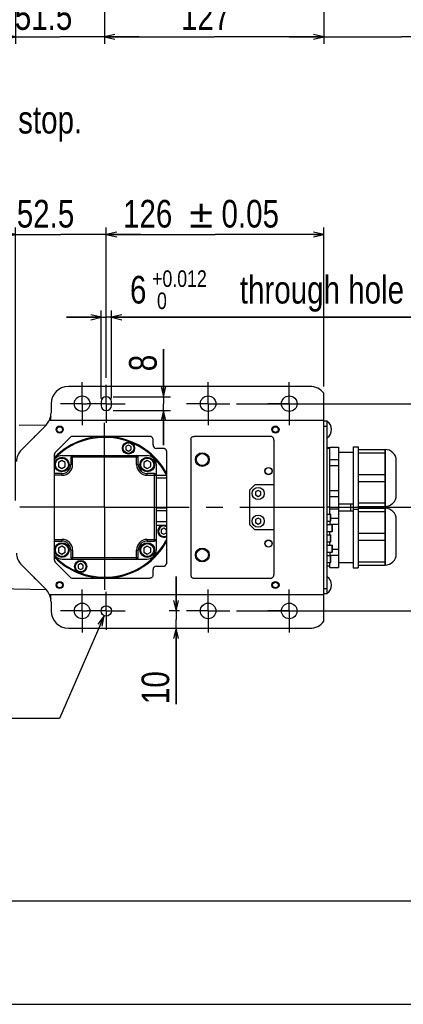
# Model space of a CAD drawing. Extents: x 0 to 2376, y 0 to 1680.
# Tile 14 of 33: x 964 to 1186, y 0 to 570. Entities that reach past the tile are written whole.
import ezdxf

# ---------------------------------------------------------------- set-up
doc = ezdxf.new("R2010")
doc.units = 0
doc.header["$LTSCALE"] = 130.68
doc.linetypes.add('CENTER', pattern=[0.6, 0.375, -0.075, 0.075, -0.075])
doc.layers.get('0').update_dxf_attribs({"linetype": 'CONTINUOUS'})
for name, color, linetype in [('91_NOTE', 7, 'CONTINUOUS'), ('95_ALL_DIM', 7, 'CONTINUOUS'), ('DEFAULT_1', 7, 'CENTER')]:
    doc.layers.add(name, color=color, linetype=linetype)
doc.styles.get("Standard").update_dxf_attribs({"font": 'txt', "width": 0.8})
doc.dimstyles.new('DIMSTYLE_1', dxfattribs={"dimtxt": 16, "dimasz": 6, "dimexe": 0.18, "dimexo": 0.0625, "dimgap": 0.09, "dimtad": 1, "dimdec": 3, "dimtxsty": 'STANDARD', "dimblk": 'OPEN', "dimblk1": 'OPEN', "dimblk2": 'OPEN', "dimcen": 0.09, "dimazin": 3, "dimtp": 0.2, "dimtm": 0.2, "dimtfac": 1, "dimtdec": 3, "dimtofl": 0, "dimtmove": 0, "dimatfit": 3, "dimtolj": 1})
doc.dimstyles.new('DIMSTYLE_3', dxfattribs={"dimtxt": 16, "dimasz": 6, "dimexe": 0.18, "dimexo": 0.0625, "dimgap": 0.09, "dimtad": 1, "dimdec": 3, "dimtxsty": 'STANDARD', "dimblk": 'OPEN', "dimblk1": 'OPEN', "dimblk2": 'OPEN', "dimcen": 0.09, "dimazin": 3, "dimtp": 0.5, "dimtm": 0.5, "dimtfac": 1, "dimtdec": 3, "dimtofl": 0, "dimtmove": 0, "dimatfit": 3, "dimtolj": 1})
doc.dimstyles.new('DIMSTYLE_4', dxfattribs={"dimtxt": 16, "dimasz": 6, "dimexe": 0.18, "dimexo": 0.0625, "dimgap": 0.09, "dimtad": 1, "dimtih": 1, "dimtoh": 1, "dimdec": 3, "dimtxsty": 'STANDARD', "dimblk": 'OPEN', "dimblk1": 'OPEN', "dimblk2": 'OPEN', "dimcen": 0.09, "dimazin": 3, "dimtol": 1, "dimtp": 0.012, "dimtfac": 0.6, "dimtdec": 3, "dimtofl": 0, "dimtmove": 0, "dimatfit": 3, "dimtolj": 1})
doc.dimstyles.new('DIMSTYLE_5', dxfattribs={"dimtxt": 16, "dimasz": 6, "dimexe": 0.18, "dimexo": 0.0625, "dimgap": 0.09, "dimtad": 1, "dimdec": 3, "dimtxsty": 'STANDARD', "dimblk": 'OPEN', "dimblk1": 'OPEN', "dimblk2": 'OPEN', "dimcen": 0.09, "dimazin": 3, "dimtp": 0.3, "dimtm": 0.3, "dimtfac": 1, "dimtdec": 3, "dimtofl": 0, "dimtmove": 0, "dimatfit": 3, "dimtolj": 1})
doc.dimstyles.new('DIMSTYLE_6', dxfattribs={"dimtxt": 16, "dimasz": 6, "dimexe": 0.18, "dimexo": 0.0625, "dimgap": 0.09, "dimtad": 1, "dimdec": 3, "dimtxsty": 'STANDARD', "dimblk": 'OPEN', "dimblk1": 'OPEN', "dimblk2": 'OPEN', "dimcen": 0.09, "dimazin": 3, "dimtol": 1, "dimtp": 0.012, "dimtfac": 0.6, "dimtdec": 3, "dimtofl": 0, "dimtmove": 0, "dimatfit": 3, "dimtolj": 1})
doc.dimstyles.new('DIMSTYLE_8', dxfattribs={"dimtxt": 16, "dimasz": 6, "dimexe": 0.18, "dimexo": 0.0625, "dimgap": 0.09, "dimtad": 1, "dimdec": 3, "dimtxsty": 'STANDARD', "dimblk": 'OPEN', "dimblk1": 'OPEN', "dimblk2": 'OPEN', "dimcen": 0.09, "dimazin": 3, "dimtol": 1, "dimtp": 0.05, "dimtm": 0.05, "dimtfac": 1, "dimtdec": 3, "dimtofl": 0, "dimtmove": 0, "dimatfit": 3, "dimtolj": 1})

# ---------------------------------------------------------------- blocks, each defined once
blk = doc.blocks.new('_OPEN')
at = {"color": 0, "linetype": 'BYBLOCK'}
for p, q in [((0, 0), (-1, 0.233)), ((-1, -0.233), (0, 0)), ((-1, 0), (0, 0))]:
    blk.add_line(p, q, dxfattribs=at)
blk = doc.blocks.new('*D8')
at = {"layer": '95_ALL_DIM', "color": 2, "linetype": 'CONTINUOUS'}
for p, q in [((1054.22, 227.77), (1054.22, 247.77)), ((1054.22, 247.77), (1054.22, 222.77)), ((1056.3, 227.77), (1050.22, 227.77)), ((1054.22, 173.82), (1054.22, 222.77)), ((995.8, 217.77), (1058.22, 217.77)), ((1054.22, 217.77), (1054.22, 173.82))]:
    blk.add_line(p, q, dxfattribs=at)
at = {"layer": '95_ALL_DIM', "color": 2, "linetype": 'CONTINUOUS', "xscale": 6, "yscale": 6, "zscale": 6}
for p, rotation in [((1054.22, 227.77), 270), ((1054.22, 217.77), 90)]:
    blk.add_blockref('_OPEN', p, dxfattribs=dict(at, rotation=rotation))
at = {"layer": '95_ALL_DIM', "color": 2, "linetype": 'CONTINUOUS', "width": 0.8}
blk.add_text('10', height=16, rotation=90, dxfattribs=at).set_placement((1050.22, 173.82))
blk = doc.blocks.new('*D9')
at = {"layer": '95_ALL_DIM', "color": 2, "linetype": 'CONTINUOUS'}
for p, q in [((1012.59, 225.02), (986.59, 165.5)), ((982.59, 165.5), (629.74, 165.5)), ((986.59, 165.5), (982.59, 165.5))]:
    blk.add_line(p, q, dxfattribs=at)
at = {"layer": '95_ALL_DIM', "color": 2, "linetype": 'CONTINUOUS', "xscale": 6, "yscale": 6, "zscale": 6, "rotation": 66.404385}
blk.add_blockref('_OPEN', (1012.59, 225.02), dxfattribs=at)
at = {"layer": '95_ALL_DIM', "color": 2, "linetype": 'CONTINUOUS'}
for s, height, width, p in [('(', 22.4, 0.8, (718.27, 170.3)), (')', 22.4, 0.8, (782.27, 170.3)), ('%%c', 16, 1.333333, (645.74, 173.5)), ('6 H7', 16, 0.8, (667.07, 173.5)), ('+0.012', 9.6, 0.8, (736.19, 183.1)), (' through hole', 16, 0.8, (800.19, 173.5)), (' 0', 9.6, 0.8, (736.19, 170.3))]:
    blk.add_text(s, height=height, dxfattribs=dict(at, width=width)).set_placement(p)
blk = doc.blocks.new('*D10')
at = {"layer": '95_ALL_DIM', "color": 2, "linetype": 'CONTINUOUS'}
for p, q in [((1089.3, 347.77), (1225.8, 347.77)), ((1221.8, 347.77), (1221.8, 287.77)), ((1221.8, 227.77), (1221.8, 287.77)), ((1089.3, 227.77), (1225.8, 227.77))]:
    blk.add_line(p, q, dxfattribs=at)
at = {"layer": '95_ALL_DIM', "color": 2, "linetype": 'CONTINUOUS', "xscale": 6, "yscale": 6, "zscale": 6}
for p, rotation in [((1221.8, 347.77), 90), ((1221.8, 227.77), 270)]:
    blk.add_blockref('_OPEN', p, dxfattribs=dict(at, rotation=rotation))
at = {"layer": '95_ALL_DIM', "color": 2, "linetype": 'CONTINUOUS', "width": 0.8}
blk.add_text('120', height=16, rotation=90, dxfattribs=at).set_placement((1217.8, 268.57))
blk = doc.blocks.new('*D11')
at = {"layer": '95_ALL_DIM', "color": 2, "linetype": 'CONTINUOUS'}
for p, q in [((1046.98, 351.77), (1046.98, 379.37)), ((1046.98, 379.37), (1046.98, 347.77)), ((1017.8, 351.77), (1050.98, 351.77)), ((1046.98, 323.77), (1046.98, 347.77)), ((1017.8, 343.77), (1050.98, 343.77)), ((1046.98, 343.77), (1046.98, 323.77))]:
    blk.add_line(p, q, dxfattribs=at)
at = {"layer": '95_ALL_DIM', "color": 2, "linetype": 'CONTINUOUS', "xscale": 6, "yscale": 6, "zscale": 6}
for p, rotation in [((1046.98, 351.77), 270), ((1046.98, 343.77), 90)]:
    blk.add_blockref('_OPEN', p, dxfattribs=dict(at, rotation=rotation))
at = {"layer": '95_ALL_DIM', "color": 2, "linetype": 'CONTINUOUS', "width": 0.8}
blk.add_text('8', height=16, rotation=90, dxfattribs=at).set_placement((1042.98, 366.57))
blk = doc.blocks.new('*D12')
at = {"layer": '95_ALL_DIM', "color": 2, "linetype": 'CONTINUOUS'}
for p, q in [((1010.8, 350.77), (1010.8, 401.77)), ((1016.8, 350.77), (1016.8, 401.77)), ((1010.8, 397.77), (990.8, 397.77)), ((990.8, 397.77), (1013.8, 397.77)), ((1252.8, 397.77), (1013.8, 397.77)), ((1016.8, 397.77), (1252.8, 397.77))]:
    blk.add_line(p, q, dxfattribs=at)
at = {"layer": '95_ALL_DIM', "color": 2, "linetype": 'CONTINUOUS', "xscale": 6, "yscale": 6, "zscale": 6}
blk.add_blockref('_OPEN', (1010.8, 397.77), dxfattribs=at)
at = {"layer": '95_ALL_DIM', "color": 2, "linetype": 'CONTINUOUS', "xscale": 6, "yscale": 6, "zscale": 6, "rotation": 180}
blk.add_blockref('_OPEN', (1016.8, 397.77), dxfattribs=at)
at = {"layer": '95_ALL_DIM', "color": 2, "linetype": 'CONTINUOUS', "width": 0.8}
for s, height, p in [('6', 16, (1027.52, 405.77)), ('+0.012', 9.6, (1040.32, 415.37)), (' through hole', 16, (1086.4, 405.77)), (' 0', 9.6, (1040.32, 402.57))]:
    blk.add_text(s, height=height, dxfattribs=at).set_placement(p)
blk = doc.blocks.new('*D20')
at = {"layer": '95_ALL_DIM', "color": 2, "linetype": 'CONTINUOUS'}
for p, q in [((1013.8, 362.77), (1013.8, 449.77)), ((1013.8, 445.77), (1076.8, 445.77)), ((1139.8, 445.77), (1076.8, 445.77)), ((1139.8, 357.77), (1139.8, 449.77))]:
    blk.add_line(p, q, dxfattribs=at)
at = {"layer": '95_ALL_DIM', "color": 2, "linetype": 'CONTINUOUS', "xscale": 6, "yscale": 6, "zscale": 6, "rotation": 180}
blk.add_blockref('_OPEN', (1013.8, 445.77), dxfattribs=at)
at = {"layer": '95_ALL_DIM', "color": 2, "linetype": 'CONTINUOUS', "xscale": 6, "yscale": 6, "zscale": 6}
blk.add_blockref('_OPEN', (1139.8, 445.77), dxfattribs=at)
at = {"layer": '95_ALL_DIM', "color": 2, "linetype": 'CONTINUOUS'}
for s, width, p in [('126', 0.8, (1023.49, 449.77)), ('%%p', 1.166667, (1061.89, 449.77)), ('0.05', 0.8, (1080.55, 449.77))]:
    blk.add_text(s, height=16, dxfattribs=dict(at, width=width)).set_placement(p)
blk = doc.blocks.new('*D21')
at = {"layer": '95_ALL_DIM', "color": 2, "linetype": 'CONTINUOUS'}
for p, q in [((961.26, 445.77), (941.26, 445.77)), ((941.26, 445.77), (987.53, 445.77)), ((961.26, 291.77), (961.26, 449.77)), ((1033.8, 445.77), (987.53, 445.77)), ((1013.8, 362.77), (1013.8, 449.77)), ((1013.8, 445.77), (1033.8, 445.77))]:
    blk.add_line(p, q, dxfattribs=at)
at = {"layer": '95_ALL_DIM', "color": 2, "linetype": 'CONTINUOUS', "xscale": 6, "yscale": 6, "zscale": 6}
blk.add_blockref('_OPEN', (961.26, 445.77), dxfattribs=at)
at = {"layer": '95_ALL_DIM', "color": 2, "linetype": 'CONTINUOUS', "xscale": 6, "yscale": 6, "zscale": 6, "rotation": 180}
blk.add_blockref('_OPEN', (1013.8, 445.77), dxfattribs=at)
at = {"layer": '95_ALL_DIM', "color": 2, "linetype": 'CONTINUOUS', "width": 0.8}
blk.add_text('52.5', height=16, dxfattribs=at).set_placement((961.93, 449.77))
blk = doc.blocks.new('*D22')
at = {"layer": '95_ALL_DIM', "color": 2, "linetype": 'CONTINUOUS'}
for p, q in [((1139.8, 622.22), (1139.8, 556.22)), ((1229.8, 623.22), (1229.8, 556.22)), ((1139.8, 560.22), (1119.8, 560.22)), ((1119.8, 560.22), (1184.8, 560.22)), ((1450.6, 560.22), (1184.8, 560.22)), ((1229.8, 560.22), (1450.6, 560.22))]:
    blk.add_line(p, q, dxfattribs=at)
at = {"layer": '95_ALL_DIM', "color": 2, "linetype": 'CONTINUOUS', "xscale": 6, "yscale": 6, "zscale": 6}
blk.add_blockref('_OPEN', (1139.8, 560.22), dxfattribs=at)
at = {"layer": '95_ALL_DIM', "color": 2, "linetype": 'CONTINUOUS', "xscale": 6, "yscale": 6, "zscale": 6, "rotation": 180}
blk.add_blockref('_OPEN', (1229.8, 560.22), dxfattribs=at)
at = {"layer": '95_ALL_DIM', "color": 2, "linetype": 'CONTINUOUS', "width": 0.8}
for s, p in [('90', (1245.8, 564.22)), (' or more', (1271.4, 564.22)), ('Space for Cables', (1245.8, 540.22))]:
    blk.add_text(s, height=16, dxfattribs=at).set_placement(p)
blk = doc.blocks.new('*D23')
at = {"layer": '95_ALL_DIM', "color": 2, "linetype": 'CONTINUOUS'}
for p, q in [((1139.8, 622.22), (1139.8, 556.22)), ((1012.8, 613.59), (1012.8, 556.22)), ((1012.8, 560.22), (1076.3, 560.22)), ((1139.8, 560.22), (1076.3, 560.22))]:
    blk.add_line(p, q, dxfattribs=at)
at = {"layer": '95_ALL_DIM', "color": 2, "linetype": 'CONTINUOUS', "xscale": 6, "yscale": 6, "zscale": 6, "rotation": 180}
blk.add_blockref('_OPEN', (1012.8, 560.22), dxfattribs=at)
at = {"layer": '95_ALL_DIM', "color": 2, "linetype": 'CONTINUOUS', "xscale": 6, "yscale": 6, "zscale": 6}
blk.add_blockref('_OPEN', (1139.8, 560.22), dxfattribs=at)
at = {"layer": '95_ALL_DIM', "color": 2, "linetype": 'CONTINUOUS', "width": 0.8}
blk.add_text('127', height=16, dxfattribs=at).set_placement((1057.1, 564.22))
blk = doc.blocks.new('*D24')
at = {"layer": '95_ALL_DIM', "color": 2, "linetype": 'CONTINUOUS'}
for p, q in [((961.26, 627.22), (961.26, 556.22)), ((1012.8, 613.59), (1012.8, 556.22)), ((961.26, 560.22), (941.26, 560.22)), ((941.26, 560.22), (987.03, 560.22)), ((1032.8, 560.22), (987.03, 560.22)), ((1012.8, 560.22), (1032.8, 560.22))]:
    blk.add_line(p, q, dxfattribs=at)
at = {"layer": '95_ALL_DIM', "color": 2, "linetype": 'CONTINUOUS', "xscale": 6, "yscale": 6, "zscale": 6}
blk.add_blockref('_OPEN', (961.26, 560.22), dxfattribs=at)
at = {"layer": '95_ALL_DIM', "color": 2, "linetype": 'CONTINUOUS', "xscale": 6, "yscale": 6, "zscale": 6, "rotation": 180}
blk.add_blockref('_OPEN', (1012.8, 560.22), dxfattribs=at)
at = {"layer": '95_ALL_DIM', "color": 2, "linetype": 'CONTINUOUS', "width": 0.8}
blk.add_text('51.5', height=16, dxfattribs=at).set_placement((960.77, 564.22))

msp = doc.modelspace()

# ---------------------------------------------------------------- linework, layer by layer
at = {"color": 7, "linetype": 'CONTINUOUS'}
for p, q in [((1131.7956, 357.7705), (991.7956, 357.7705)), ((1139.7956, 221.7705), (1139.7956, 353.7705)), ((981.7956, 347.7705), (981.7956, 342.4127)), ((1010.7956, 348.7705), (1010.7956, 346.7705)), ((1016.7956, 346.7705), (1016.7956, 348.7705)), ((980.8974, 338.2705), (1139.7956, 338.2705)), ((1139.7956, 337.7705), (1141.7956, 337.7705)), ((1141.7956, 237.7705), (1141.7956, 337.7705)), ((963.2342, 335.2667), (979.1041, 335.5914)), ((964.6525, 321.1274), (978.8667, 335.3416)), ((1139.7956, 334.7705), (1141.7956, 334.7705)), ((992.8865, 328.2755), (984.3832, 319.7722)), ((1038.8857, 328.8594), (994.2293, 328.8594)), ((1040.8857, 323.8606), (1040.8858, 326.7185)), ((1062.7055, 326.7185), (1062.7055, 248.8225)), ((1108.8857, 328.8594), (1064.7056, 328.8594)), ((1110.8857, 326.7185), (1110.8857, 248.8225)), ((1026.6561, 323.7963), (1025.1665, 322.9363)), ((1025.1665, 322.9363), (1025.1665, 321.2163)), ((1025.1665, 321.2163), (1026.6561, 320.3563)), ((1028.1457, 322.9363), (1026.6561, 323.7963)), ((1026.6561, 320.3563), (1028.1457, 321.2163)), ((1028.1457, 321.2163), (1028.1457, 322.9363)), ((1046.7956, 321.8606), (1042.8857, 321.8606)), ((1048.7956, 255.6829), (1048.7956, 319.8582)), ((1143.2956, 322.2705), (1141.7956, 322.2705)), ((1143.2956, 321.7705), (1141.7956, 321.7705)), ((1143.2956, 322.6568), (1148.2956, 322.6568)), ((1143.2956, 283.7705), (1143.2956, 322.6568)), ((1148.2956, 322.6568), (1148.2956, 252.8842)), ((1148.2956, 319.7705), (1156.7956, 319.7705)), ((1156.7956, 322.7705), (1159.7956, 322.7705)), ((1156.7956, 322.7705), (1156.7956, 252.7705)), ((1159.7956, 322.7704), (1159.7956, 252.7706)), ((1159.7956, 321.2705), (1175.3025, 321.2705)), ((1175.2666, 321.2705), (1175.2666, 288.2705)), ((1175.3025, 321.2705), (1175.3025, 288.2705)), ((983.7957, 257.1792), (983.7956, 318.3529)), ((988.0469, 314.8093), (986.0637, 313.6643)), ((986.0637, 313.6643), (986.0637, 311.3743)), ((990.0301, 313.6643), (988.0469, 314.8093)), ((988.2956, 317.7705), (1037.2956, 317.7705)), ((990.0301, 311.3743), (990.0301, 313.6643)), ((1032.3444, 316.7705), (993.2469, 316.7705)), ((993.2469, 316.7705), (993.2469, 312.5193)), ((994.2469, 312.5193), (994.2469, 317.7705)), ((1031.3444, 312.5193), (1031.3444, 317.7705)), ((1032.3444, 312.5193), (1032.3444, 316.7705)), ((1037.5444, 314.8093), (1035.5612, 313.6643)), ((1035.5612, 313.6643), (1035.5612, 311.3743)), ((1039.5276, 313.6643), (1037.5444, 314.8093)), ((1039.5276, 311.3743), (1039.5276, 313.6643)), ((1143.2956, 315.4631), (1148.2956, 315.4631)), ((1159.7956, 319.2505), (1175.2666, 319.2505)), ((1181.7956, 294.7637), (1181.7956, 314.7774)), ((986.0637, 311.3743), (988.0469, 310.2293)), ((988.0469, 310.2293), (990.0301, 311.3743)), ((994.2469, 312.5193), (993.2469, 312.5193)), ((1031.3444, 312.5193), (1032.3444, 312.5193)), ((1035.5612, 311.3743), (1037.5444, 310.2293)), ((1037.5444, 310.2293), (1039.5276, 311.3743)), ((1042.7956, 263.2705), (1042.7956, 312.2705)), ((1143.2956, 311.9643), (1148.2956, 311.9643)), ((988.0469, 307.3193), (983.7956, 307.3193)), ((988.0469, 306.3193), (983.7956, 306.3193)), ((988.0469, 306.3193), (988.0469, 307.3193)), ((1041.7956, 307.3193), (1037.5444, 307.3193)), ((1037.5444, 306.3193), (1037.5444, 307.3193)), ((1037.5444, 306.3193), (1042.7956, 306.3193)), ((1041.7956, 268.2218), (1041.7956, 307.3193)), ((1042.7956, 306.3205), (1048.7956, 306.3205)), ((1042.7956, 304.8205), (1048.7956, 304.8205)), ((1159.7956, 306.7906), (1175.2666, 306.7906)), ((1159.7956, 302.7505), (1175.2666, 302.7505)), ((1099.7956, 300.7705), (1096.7956, 297.7705)), ((1096.7956, 297.7705), (1096.7956, 277.7705)), ((1110.8857, 300.7705), (1099.7956, 300.7705)), ((1101.7956, 297.5026), (1100.2956, 296.6365)), ((1100.2956, 296.6365), (1100.2956, 294.9045)), ((1103.2956, 296.6365), (1101.7956, 297.5026)), ((1103.2956, 294.9045), (1103.2956, 296.6365)), ((1143.2956, 297.5768), (1148.2956, 297.5768)), ((1100.2956, 294.9045), (1101.7956, 294.0385)), ((1101.7956, 294.0385), (1103.2956, 294.9045)), ((1143.2956, 294.078), (1148.2956, 294.078)), ((1048.7956, 287.3205), (1042.7956, 287.3205)), ((1048.7956, 285.8205), (1042.7956, 285.8205)), ((1143.2956, 287.7705), (1141.7956, 287.7705)), ((1143.2956, 286.8842), (1148.2956, 286.8842)), ((1148.2956, 289.7705), (1156.7956, 289.7705)), ((1148.2956, 285.7705), (1156.7956, 285.7705)), ((1155.2956, 289.7705), (1155.2956, 285.7705)), ((1156.7956, 286.7705), (1159.7956, 286.7705)), ((1159.7956, 290.2906), (1175.2666, 290.2906)), ((1159.7956, 288.2705), (1175.3025, 288.2705)), ((1159.7956, 287.2705), (1175.3025, 287.2705)), ((1159.7956, 285.2505), (1175.2666, 285.2505)), ((1161.2956, 288.2705), (1161.2956, 287.2705)), ((1175.2666, 287.2705), (1175.2666, 254.2705)), ((1175.3025, 287.2705), (1175.3025, 254.2705)), ((1101.7956, 281.5026), (1100.2956, 280.6365)), ((1100.2956, 280.6365), (1100.2956, 278.9045)), ((1103.2956, 280.6365), (1101.7956, 281.5026)), ((1103.2956, 278.9045), (1103.2956, 280.6365)), ((1141.7956, 283.7705), (1143.6456, 283.7705)), ((1141.7956, 279.7705), (1143.6456, 279.7705)), ((1143.2956, 279.7705), (1143.2956, 277.7705)), ((1143.6456, 283.7705), (1143.7956, 283.6205)), ((1143.6456, 279.7705), (1143.6456, 283.7705)), ((1143.6456, 279.7705), (1143.7956, 279.9205)), ((1143.7956, 279.9206), (1143.7956, 283.6205)), ((1143.7956, 281.4631), (1148.2956, 281.4631)), ((1181.7956, 260.7637), (1181.7956, 280.7774)), ((1048.7956, 279.2705), (1042.7956, 279.2705)), ((1048.7956, 277.2705), (1042.7956, 277.2705)), ((1047.1014, 275.6301), (1045.6119, 274.7701)), ((1045.6119, 274.7701), (1045.6119, 273.0501)), ((1048.591, 274.7701), (1047.1014, 275.6301)), ((1048.591, 273.0501), (1048.591, 274.7701)), ((1099.7956, 274.7705), (1096.7956, 277.7705)), ((1110.8857, 274.7705), (1099.7956, 274.7705)), ((1100.2956, 278.9045), (1101.7956, 278.0385)), ((1101.7956, 278.0385), (1103.2956, 278.9045)), ((1141.7956, 277.7705), (1144.6456, 277.7705)), ((1141.7956, 273.7705), (1144.6456, 273.7705)), ((1143.2956, 277.9643), (1148.2956, 277.9643)), ((1143.2956, 271.7705), (1143.2956, 273.7705)), ((1144.6456, 277.7705), (1144.7956, 277.6205)), ((1144.6456, 273.7705), (1144.6456, 277.7705)), ((1144.6456, 273.7705), (1144.7956, 273.9205)), ((1144.7956, 273.9206), (1144.7956, 277.6205)), ((983.7956, 269.2218), (988.0469, 269.2218)), ((983.7956, 268.2218), (988.0469, 268.2218)), ((988.0469, 269.2218), (988.0469, 268.2218)), ((1037.5444, 269.2218), (1042.7956, 269.2218)), ((1037.5444, 269.2218), (1037.5444, 268.2218)), ((1037.5444, 268.2218), (1041.7956, 268.2218)), ((1045.6119, 273.0501), (1047.1014, 272.1901)), ((1047.1014, 272.1901), (1048.591, 273.0501)), ((1141.7956, 271.7705), (1143.6456, 271.7705)), ((1143.6456, 271.7705), (1143.7956, 271.6205)), ((1143.6456, 267.7705), (1143.6456, 271.7705)), ((1143.7956, 267.9206), (1143.7956, 271.6205)), ((1159.7956, 272.7906), (1175.2666, 272.7906)), ((1159.7956, 268.7505), (1175.2666, 268.7505)), ((988.0469, 265.3118), (986.0637, 264.1668)), ((986.0637, 264.1668), (986.0637, 261.8768)), ((990.0301, 264.1668), (988.0469, 265.3118)), ((990.0301, 261.8768), (990.0301, 264.1668)), ((994.2469, 263.0218), (993.2469, 263.0218)), ((993.2469, 263.0218), (993.2469, 258.7705)), ((994.2469, 263.0218), (994.2469, 257.7705)), ((1031.3444, 263.0218), (1032.3444, 263.0218)), ((1031.3444, 257.7705), (1031.3444, 263.0218)), ((1032.3444, 258.7705), (1032.3444, 263.0218)), ((1037.5444, 265.3118), (1035.5612, 264.1668)), ((1035.5612, 264.1668), (1035.5612, 261.8768)), ((1039.5276, 264.1668), (1037.5444, 265.3118)), ((1039.5276, 261.8768), (1039.5276, 264.1668)), ((1141.7956, 267.7705), (1143.6456, 267.7705)), ((1141.7956, 265.7705), (1144.6456, 265.7705)), ((1143.2956, 265.7705), (1143.2956, 267.7705)), ((1143.6456, 267.7705), (1143.7956, 267.9205)), ((1144.6456, 265.7705), (1144.7956, 265.6205)), ((1144.6456, 261.7705), (1144.6456, 265.7705)), ((1144.7956, 261.9206), (1144.7956, 265.6205)), ((1144.7956, 263.5768), (1148.2956, 263.5768)), ((983.7957, 257.1792), (983.796, 257.1521)), ((986.0637, 261.8768), (988.0469, 260.7318)), ((988.0469, 260.7318), (990.0301, 261.8768)), ((988.2956, 257.7705), (1037.2956, 257.7705)), ((993.2469, 258.7705), (1032.3444, 258.7705)), ((1035.5612, 261.8768), (1037.5444, 260.7318)), ((1037.5444, 260.7318), (1039.5276, 261.8768)), ((1141.7956, 261.7705), (1144.6456, 261.7705)), ((1141.7956, 259.7705), (1143.6456, 259.7705)), ((1143.2956, 261.7705), (1143.2956, 259.7705)), ((1143.2956, 260.078), (1148.2956, 260.078)), ((1143.6456, 259.7705), (1143.7956, 259.6205)), ((1143.6456, 255.7705), (1143.6456, 259.7705)), ((1143.7956, 255.9206), (1143.7956, 259.6205)), ((1144.6456, 261.7705), (1144.7956, 261.9205)), ((978.8667, 240.1995), (964.6525, 254.4136)), ((984.3832, 255.7688), (992.8865, 247.2655)), ((998.9352, 255.1847), (997.4456, 254.3247)), ((997.4456, 254.3247), (997.4456, 252.6047)), ((997.4456, 252.6047), (998.9352, 251.7447)), ((1000.4248, 254.3247), (998.9352, 255.1847)), ((998.9352, 251.7447), (1000.4248, 252.6047)), ((1000.4248, 252.6047), (1000.4248, 254.3247)), ((1040.8858, 248.8225), (1040.8857, 251.6804)), ((1042.8857, 253.6804), (1046.7956, 253.6804)), ((1141.7956, 255.7705), (1143.6456, 255.7705)), ((1143.2956, 253.7705), (1141.7956, 253.7705)), ((1143.2956, 252.8842), (1143.2956, 255.7705)), ((1143.2956, 252.8842), (1148.2956, 252.8842)), ((1143.6456, 255.7705), (1143.7956, 255.9205)), ((1148.2956, 255.7705), (1156.7956, 255.7705)), ((1156.7956, 252.7705), (1159.7956, 252.7705)), ((1159.7956, 256.2906), (1175.2666, 256.2906)), ((1159.7956, 254.2705), (1175.3025, 254.2705)), ((994.2292, 246.6816), (1038.8857, 246.6816)), ((1064.7056, 246.6816), (1108.8857, 246.6816)), ((979.101, 239.9497), (791.8956, 243.7797)), ((1139.7956, 240.7705), (1141.7956, 240.7705)), ((980.8974, 237.2705), (1139.7956, 237.2705)), ((1139.7956, 237.7705), (1141.7956, 237.7705)), ((981.7956, 233.1284), (981.7956, 227.7705)), ((991.7956, 217.7705), (1131.7956, 217.7705)), ((120, 60), (2348, 60)), ((0, 0), (2376, 0))]:
    msp.add_line(p, q, dxfattribs=at)
for centre, radius in [((999.7956, 347.7705), 4.5), ((1072.7956, 347.7705), 4.5), ((1119.7956, 347.7705), 4.5), ((986.7956, 332.7705), 2.0625), ((986.7956, 332.7705), 1.65), ((1111.7956, 332.7705), 2.0625), ((1111.7956, 332.7705), 1.65), ((1026.6561, 322.0763), 3.5), ((1026.6561, 322.0763), 3.1), ((1069.4197, 315.3879), 4), ((988.0469, 312.5193), 4.25), ((988.0469, 312.5193), 3.75), ((1037.5444, 312.5193), 4.25), ((1037.5444, 312.5193), 3.75), ((1069.4197, 315.3879), 3.5), ((1107.7956, 308.7705), 2.1), ((1107.7956, 308.7705), 2), ((1101.7956, 295.7705), 3.5), ((1101.7956, 279.7705), 3.5), ((1107.7956, 266.7705), 2.1), ((1107.7956, 266.7705), 2), ((988.0469, 263.0218), 4.25), ((988.0469, 263.0218), 3.75), ((1037.5444, 263.0218), 4.25), ((1037.5444, 263.0218), 3.75), ((1069.4197, 260.1531), 4), ((1069.4197, 260.1531), 3.5), ((998.9352, 253.4647), 3.5), ((998.9352, 253.4647), 3.1), ((986.7956, 242.7705), 2.0625), ((986.7956, 242.7705), 1.65), ((1111.7956, 242.7705), 2.0625), ((1111.7956, 242.7705), 1.65), ((999.7956, 227.7705), 4.5), ((1013.7956, 227.7705), 3), ((1072.7956, 227.7705), 4.5), ((1119.7956, 227.7705), 4.5)]:
    msp.add_circle(centre, radius, dxfattribs=at)
for centre, radius, start, end in [((991.7956, 347.7705), 10, 90, 180), ((1131.7956, 347.7705), 10, 36.869898, 90), ((1013.7956, 348.7705), 3, 0, 180), ((971.7956, 342.4127), 10, 349.275398, 360), ((1013.7956, 346.7705), 3, 180, 360), ((971.7956, 342.4127), 10, 315, 347.228227), ((1138.6276, 332.7705), 5.668, 303.981647, 56.018353), ((975.7956, 325.2705), 5, 126.992057, 143.007398), ((1012.7956, 287.7705), 40.5, 68.196983, 135.735357), ((1012.7956, 287.7705), 41, 28.553525, 135.017454), ((1012.7956, 287.7705), 40.5, 27.254412, 67.866822), ((971.7236, 314.0563), 10, 135, 179), ((1042.8857, 323.8606), 2, 180, 270), ((1175.3025, 314.7774), 6.4931, 0, 90), ((988.2956, 312.2705), 5.5, 90, 144.937422), ((994.2469, 316.7705), 1, 90, 180), ((1031.3444, 316.7705), 1, 0, 90), ((1037.2956, 312.2705), 5.5, 0, 90), ((988.0469, 312.5193), 5.2, 270, 360), ((988.0469, 312.5193), 6.2, 270, 360), ((1037.5444, 312.5193), 6.2, 180, 270), ((1037.5444, 312.5193), 5.2, 180, 270), ((1041.7956, 306.3193), 1, 0, 90), ((1175.3025, 294.7637), 6.4931, 270, 360), ((1175.3025, 280.7774), 6.4931, 0, 90), ((1047.1014, 273.9101), 3.5, 106.19345, 298.962021), ((1047.1014, 273.9101), 3.1, 56.868231, 303.131769), ((1047.1014, 273.9101), 3.5, 61.037979, 73.80655), ((1012.7956, 287.7705), 41, 224.982546, 331.446475), ((988.0469, 263.0218), 6.2, 0, 90), ((988.0469, 263.0218), 5.2, 0, 90), ((1012.7956, 287.7705), 40.5, 248.196983, 332.745588), ((1037.5444, 263.0218), 6.2, 90, 180), ((1037.5444, 263.0218), 5.2, 90, 180), ((1041.7956, 269.2218), 1, 270, 360), ((1037.2956, 263.2705), 5.5, 270, 360), ((971.7236, 261.4847), 10, 181, 225), ((1012.7956, 287.7705), 40.5, 224.264643, 247.866822), ((988.2956, 263.2705), 5.5, 215.062578, 270), ((994.2469, 258.7705), 1, 180, 270), ((1031.3444, 258.7705), 1, 270, 360), ((1175.3025, 260.7637), 6.4931, 270, 360), ((1042.8857, 251.6804), 2, 90, 180), ((975.7956, 250.2705), 5, 216.992605, 233.007947), ((1138.6276, 242.7705), 5.668, 303.981647, 56.018353), ((971.7956, 233.1284), 10, 12.771773, 45), ((971.7956, 233.1284), 10, 0, 10.724602), ((991.7956, 227.7705), 10, 180, 270), ((1131.7956, 227.7705), 10, 270, 323.130102)]:
    msp.add_arc(centre, radius, start, end, dxfattribs=at)
for points, knots in [([(981.621, 340.5518), (981.5497, 340.1755), (981.4506, 339.4164), (981.4389, 338.6509), (981.4548, 338.2705)], [0, 0, 0, 0, 0.50141675, 1, 1, 1, 1]), ([(994.2293, 328.8594), (994.0635, 328.8536), (993.7315, 328.8002), (993.27, 328.5997), (993.0041, 328.3931), (992.8865, 328.2755)], [0, 0, 0, 0, 0.33280525, 0.66633343, 1, 1, 1, 1]), ([(1040.8592, 327.1779), (1040.8296, 327.3619), (1040.7178, 327.7247), (1040.4056, 328.1999), (1039.9718, 328.5706), (1039.4519, 328.8057), (1039.0739, 328.8594), (1038.8857, 328.8594)], [0, 0, 0, 0, 0.19877507, 0.3988594, 0.59901253, 0.79926129, 1, 1, 1, 1]), ([(1040.8824, 326.9671), (1040.8814, 326.9848), (1040.8763, 327.0554), (1040.8676, 327.1256), (1040.8592, 327.1779)], [0, 0, 0, 0, 0.25044064, 1, 1, 1, 1]), ([(1040.8858, 326.7185), (1040.8858, 326.7422), (1040.8859, 326.7895), (1040.8857, 326.8369), (1040.8857, 326.8605)], [0, 0, 0, 0, 0.50008314, 1, 1, 1, 1]), ([(1062.7056, 326.8605), (1062.7056, 326.8369), (1062.7054, 326.7895), (1062.7055, 326.7422), (1062.7055, 326.7185)], [0, 0, 0, 0, 0.49993699, 1, 1, 1, 1]), ([(1062.7323, 327.1792), (1062.7238, 327.1267), (1062.7106, 327.0207), (1062.7057, 326.914), (1062.7056, 326.8605)], [0, 0, 0, 0, 0.49890855, 1, 1, 1, 1]), ([(1062.7323, 327.1792), (1062.762, 327.3631), (1062.874, 327.7256), (1063.1863, 328.2005), (1063.6199, 328.5708), (1064.1397, 328.8057), (1064.5175, 328.8594), (1064.7056, 328.8594)], [0, 0, 0, 0, 0.19878571, 0.39886632, 0.59901611, 0.79926156, 1, 1, 1, 1]), ([(1110.8585, 327.1826), (1110.8285, 327.3663), (1110.716, 327.7283), (1110.4034, 328.2022), (1109.97, 328.5716), (1109.4509, 328.8059), (1109.0736, 328.8594), (1108.8857, 328.8594)], [0, 0, 0, 0, 0.19888087, 0.39893483, 0.59905893, 0.79927875, 1, 1, 1, 1]), ([(1110.8824, 326.9702), (1110.8813, 326.9882), (1110.876, 327.0593), (1110.867, 327.1301), (1110.8585, 327.1826)], [0, 0, 0, 0, 0.25300867, 1, 1, 1, 1]), ([(1110.8857, 326.7185), (1110.8857, 326.7422), (1110.8857, 326.7895), (1110.8858, 326.8369), (1110.8857, 326.8605)], [0, 0, 0, 0, 0.50004603, 1, 1, 1, 1]), ([(984.3832, 319.7722), (984.2596, 319.6487), (984.044, 319.3676), (983.8645, 318.9334), (983.8137, 318.6452), (983.8035, 318.5298)], [0, 0, 0, 0, 0.37579708, 0.75150119, 1, 1, 1, 1]), ([(1048.7592, 320.2388), (1048.75, 320.286), (1048.7065, 320.4748), (1048.5826, 320.7924), (1048.3383, 321.1575), (1048.0208, 321.461), (1047.6454, 321.6884), (1047.2306, 321.8289), (1046.9402, 321.8606), (1046.7956, 321.8606)], [0, 0, 0, 0, 0.05219578, 0.21027265, 0.36850703, 0.52666069, 0.68482186, 0.84255156, 1, 1, 1, 1]), ([(983.8702, 256.6458), (983.9164, 256.4809), (984.0511, 256.1634), (984.2624, 255.8895), (984.3832, 255.7688)], [0, 0, 0, 0, 0.49998629, 1, 1, 1, 1]), ([(1046.7956, 253.6804), (1046.9404, 253.6804), (1047.2311, 253.7122), (1047.6464, 253.8531), (1048.0221, 254.0809), (1048.3397, 254.3852), (1048.5837, 254.7506), (1048.6898, 255.024), (1048.7273, 255.1642)], [0, 0, 0, 0, 0.1661684, 0.33261408, 0.49956458, 0.66646119, 0.83339528, 1, 1, 1, 1]), ([(1048.7956, 255.6829), (1048.7956, 255.6247), (1048.7906, 255.5082), (1048.7728, 255.3733), (1048.7582, 255.297), (1048.7543, 255.278)], [0, 0, 0, 0, 0.42848048, 0.85706016, 1, 1, 1, 1]), ([(992.8865, 247.2655), (993.0041, 247.1479), (993.27, 246.9413), (993.7316, 246.7409), (994.0635, 246.6874), (994.2292, 246.6816)], [0, 0, 0, 0, 0.3336819, 0.66734751, 1, 1, 1, 1]), ([(1040.859, 248.3618), (1040.8293, 248.178), (1040.7173, 247.8154), (1040.405, 247.3405), (1039.9714, 246.9702), (1039.4516, 246.7353), (1039.0738, 246.6816), (1038.8857, 246.6816)], [0, 0, 0, 0, 0.19878571, 0.39886632, 0.59901611, 0.79926156, 1, 1, 1, 1]), ([(1040.859, 248.3618), (1040.8675, 248.4144), (1040.8807, 248.5203), (1040.8856, 248.6271), (1040.8857, 248.6805)], [0, 0, 0, 0, 0.49890855, 1, 1, 1, 1]), ([(1040.8857, 248.6805), (1040.8857, 248.7042), (1040.8859, 248.7515), (1040.8858, 248.7989), (1040.8858, 248.8225)], [0, 0, 0, 0, 0.49993699, 1, 1, 1, 1]), ([(1062.7055, 248.8225), (1062.7055, 248.7989), (1062.7054, 248.7515), (1062.7056, 248.7042), (1062.7056, 248.6805)], [0, 0, 0, 0, 0.50008314, 1, 1, 1, 1]), ([(1062.7089, 248.5739), (1062.7099, 248.5562), (1062.715, 248.4857), (1062.7237, 248.4154), (1062.7321, 248.3631)], [0, 0, 0, 0, 0.25044064, 1, 1, 1, 1]), ([(1062.7321, 248.3631), (1062.7616, 248.1792), (1062.8735, 247.8164), (1063.1857, 247.3411), (1063.6194, 246.9705), (1064.1394, 246.7354), (1064.5174, 246.6816), (1064.7056, 246.6816)], [0, 0, 0, 0, 0.19877507, 0.3988594, 0.59901253, 0.79926129, 1, 1, 1, 1]), ([(1108.8857, 246.6816), (1109.0708, 246.6816), (1109.4425, 246.7336), (1109.9553, 246.9611), (1110.3858, 247.3204), (1110.7004, 247.7824), (1110.8179, 248.1367), (1110.8512, 248.317)], [0, 0, 0, 0, 0.20080144, 0.40100111, 0.60110658, 0.8011344, 1, 1, 1, 1]), ([(1110.8512, 248.317), (1110.8621, 248.376), (1110.8799, 248.4943), (1110.8858, 248.6138), (1110.8856, 248.6732)], [0, 0, 0, 0, 0.50295986, 1, 1, 1, 1]), ([(1110.8856, 248.6732), (1110.8857, 248.6993), (1110.8857, 248.7491), (1110.8857, 248.7989), (1110.8857, 248.8225)], [0, 0, 0, 0, 0.52487566, 1, 1, 1, 1]), ([(981.4548, 237.2705), (981.4389, 236.8901), (981.4506, 236.1246), (981.5497, 235.3655), (981.621, 234.9893)], [0, 0, 0, 0, 0.49858325, 1, 1, 1, 1])]:
    msp.add_open_spline(points, degree=3, knots=knots, dxfattribs=at)
for points in [[(1040.8857, 326.8605), (1040.8856, 326.8961), (1040.8845, 326.9316), (1040.8824, 326.9671)], [(1110.8857, 326.8605), (1110.8857, 326.8971), (1110.8845, 326.9337), (1110.8824, 326.9702)], [(1048.7815, 320.0957), (1048.7758, 320.1436), (1048.7683, 320.1914), (1048.7592, 320.2388)], [(1048.7935, 319.9501), (1048.7913, 319.9987), (1048.7873, 320.0473), (1048.7815, 320.0957)], [(1048.7956, 319.8582), (1048.7956, 319.8888), (1048.7949, 319.9195), (1048.7935, 319.9501)], [(983.8035, 318.5298), (983.7983, 318.4709), (983.7956, 318.4118), (983.7956, 318.3529)], [(983.796, 257.1521), (983.797, 257.0945), (983.8005, 257.0369), (983.8066, 256.9795)], [(983.8066, 256.9795), (983.8184, 256.8668), (983.8397, 256.755), (983.8702, 256.6458)], [(1048.7543, 255.278), (1048.7464, 255.2398), (1048.7374, 255.2019), (1048.7273, 255.1642)], [(1062.7056, 248.6805), (1062.7057, 248.645), (1062.7068, 248.6094), (1062.7089, 248.5739)]]:
    msp.add_open_spline(points, degree=3, dxfattribs=at)
at = {"layer": 'DEFAULT_1', "color": 7, "linetype": 'CENTER'}
for p, q in [((999.7956, 347.7705), (999.7956, 360.2705)), ((1072.7956, 347.7705), (1072.7956, 360.2705)), ((1119.7956, 347.7705), (1119.7956, 360.2705)), ((1013.7956, 347.7705), (1013.7956, 358.7705)), ((999.7956, 347.7705), (987.2956, 347.7705)), ((999.7956, 347.7705), (1002.7956, 347.7705)), ((999.7956, 347.7705), (999.7956, 335.2705)), ((1013.7956, 347.7705), (1002.7956, 347.7705)), ((1013.7956, 347.7705), (1018.2604, 347.7705)), ((1013.7956, 347.7705), (1013.7956, 336.7705)), ((1018.2604, 347.7705), (1024.7956, 347.7705)), ((1072.7956, 347.7705), (1060.2956, 347.7705)), ((1072.7956, 347.7705), (1085.2956, 347.7705)), ((1072.7956, 347.7705), (1072.7956, 335.2705)), ((1119.7956, 347.7705), (1107.2956, 347.7705)), ((1119.7956, 347.7705), (1132.2956, 347.7705)), ((1119.7956, 347.7705), (1119.7956, 335.2705)), ((1012.7956, 287.7705), (1012.7956, 337.1583)), ((1012.7956, 287.7705), (901.4926, 287.7705)), ((1012.7956, 287.7705), (1141.7956, 287.7705)), ((1012.7956, 287.7705), (1012.7956, 240.0364)), ((1143.2956, 287.7705), (1191.6364, 287.7705)), ((999.7956, 227.7705), (999.7956, 240.2705)), ((1072.7956, 227.7705), (1072.7956, 240.2705)), ((1119.7956, 227.7705), (1119.7956, 240.2705)), ((1013.7956, 227.7705), (1013.7956, 238.7705)), ((999.7956, 227.7705), (987.2956, 227.7705)), ((999.7956, 227.7705), (1002.7956, 227.7705)), ((999.7956, 227.7705), (999.7956, 215.2705)), ((1013.7956, 227.7705), (1002.7956, 227.7705)), ((1013.7956, 227.7705), (1024.7956, 227.7705)), ((1013.7956, 227.7705), (1013.7956, 216.7705)), ((1072.7956, 227.7705), (1060.2956, 227.7705)), ((1072.7956, 227.7705), (1085.2956, 227.7705)), ((1072.7956, 227.7705), (1072.7956, 215.2705)), ((1119.7956, 227.7705), (1107.2956, 227.7705)), ((1119.7956, 227.7705), (1132.2956, 227.7705)), ((1119.7956, 227.7705), (1119.7956, 215.2705))]:
    msp.add_line(p, q, dxfattribs=at)

# ---------------------------------------------------------------- texts
at = {"layer": '91_NOTE', "color": 2, "linetype": 'CONTINUOUS', "width": 0.8}
msp.add_text('(*) indicates the stroke margin by mechanical stop.', height=16, dxfattribs=at).set_placement((616.4328, 504.2163))

# ---------------------------------------------------------------- dimensions: what is measured, and where the dimension line sits
at = {"layer": '95_ALL_DIM', "color": 2, "linetype": 'CONTINUOUS'}
for base, p1, p2, text, picture, middle in [((961.2633, 560.2163), (1012.7956, 613.5861), (961.2633, 627.2163), '51.5', '*D24', (986.3687, 572.2163)), ((961.2633, 445.7705), (1013.7956, 362.7705), (961.2633, 291.7705), '52.5', '*D21', (987.5295, 457.7705))]:
    dim = msp.add_linear_dim(base=base, p1=p1, p2=p2, angle=180, text=text, dimstyle='DIMSTYLE_5', dxfattribs=at)
    dim.commit()
    dim.dimension.update_dxf_attribs({"geometry": picture, "text_midpoint": middle, "dimtype": 160})
for base, p1, p2, angle, dimstyle, picture, middle in [((1012.7956, 560.2163), (1139.7956, 622.2163), (1012.7956, 613.5861), 180, 'DIMSTYLE_3', '*D23', (1076.2956, 572.2163)), ((1046.9811, 343.7705), (1017.7956, 351.7705), (1017.7956, 343.7705), 270, 'DIMSTYLE_1', '*D11', (1034.9811, 372.967)), ((1221.7956, 227.7705), (1089.2956, 347.7705), (1089.2956, 227.7705), 270, 'DIMSTYLE_5', '*D10', (1209.7956, 287.7705)), ((1054.2184, 217.7705), (1050.2184, 227.7705), (995.7956, 217.7705), 270, 'DIMSTYLE_1', '*D8', (1042.2184, 186.6171))]:
    dim = msp.add_linear_dim(base=base, p1=p1, p2=p2, angle=angle, dimstyle=dimstyle, dxfattribs=at)
    dim.commit()
    dim.dimension.update_dxf_attribs({"geometry": picture, "text_midpoint": middle, "dimtype": 160})
for base, p1, p2, text, dimstyle, picture, middle in [((1229.7956, 560.2163), (1139.7956, 622.2163), (1229.7956, 623.2163), '<> or more\\PSpace for Cables', 'DIMSTYLE_5', '*D22', (1348.1956, 560.2163)), ((1016.7956, 397.7705), (1010.7956, 350.7705), (1016.7956, 350.7705), '<> through hole', 'DIMSTYLE_6', '*D12', (1140.1648, 413.7705))]:
    dim = msp.add_linear_dim(base=base, p1=p1, p2=p2, text=text, dimstyle=dimstyle, dxfattribs=at)
    dim.commit()
    dim.dimension.update_dxf_attribs({"geometry": picture, "text_midpoint": middle, "dimtype": 160})
dim = msp.add_linear_dim(base=(1139.7956, 445.7705), p1=(1013.7956, 362.7705), p2=(1139.7956, 357.7705), dimstyle='DIMSTYLE_8', dxfattribs=at)
dim.commit()
dim.dimension.update_dxf_attribs({"geometry": '*D20', "text_midpoint": (1077.6216, 457.7705), "dimtype": 160})
dim = msp.add_diameter_dim_2p(p1=(1012.5948, 225.0213), p2=(1014.9965, 230.5197), text='<> through hole', dimstyle='DIMSTYLE_4', override={"dimpost": '%%c<>H7'}, dxfattribs=at)
dim.commit()
dim.dimension.update_dxf_attribs({"geometry": '*D9', "text_midpoint": (806.1675, 181.4959), "dimtype": 163})

doc.saveas('drawing.dxf')
